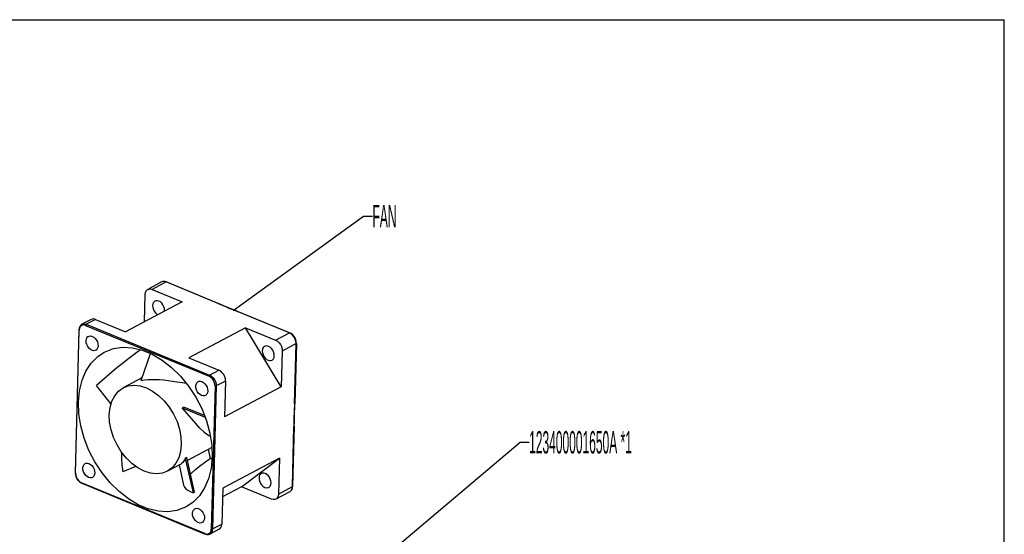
# Model space of a CAD drawing. Extents: x 0 to 1189, y 0 to 841.
# Tile 10 of 10: x 531 to 1189, y 497 to 841. Entities that reach past the tile are written whole.
import ezdxf

# ---------------------------------------------------------------- set-up
doc = ezdxf.new("R2010")
doc.units = 0
doc.header["$LTSCALE"] = 65.395
doc.layers.get('0').update_dxf_attribs({"linetype": 'CONTINUOUS'})
doc.styles.get("Standard").update_dxf_attribs({"font": 'txt', "width": 0.4})

msp = doc.modelspace()

# ---------------------------------------------------------------- linework, layer by layer
at = {"color": 7, "linetype": 'CONTINUOUS'}
for p, q in [((0, 841), (1189, 841)), ((1189, 0), (1189, 841)), ((625.56, 665.61), (616.28, 660.69)), ((628.51, 665.63), (619.22, 660.7)), ((628.51, 665.63), (627.32, 665.93)), ((663.3, 651.28), (628.51, 665.63)), ((628.72, 665.65), (663.51, 651.3)), ((619.22, 660.7), (639.28, 652.43)), ((639.28, 652.43), (601.37, 632.33)), ((614.03, 639.04), (614.5, 657.28)), ((627.49, 646.18), (627.54, 646.53)), ((711.03, 631.6), (676.23, 645.95)), ((676.45, 645.97), (711.24, 631.62)), ((578.36, 640.59), (572.17, 637.31)), ((581.31, 640.6), (575.12, 637.32)), ((581.31, 640.6), (601.37, 632.33)), ((570.26, 633.72), (567.78, 538.11)), ((568, 537.88), (570.47, 633.5)), ((570.65, 634.68), (570.47, 633.5)), ((574.72, 636.58), (657.24, 602.56)), ((575.12, 637.32), (657.64, 603.29)), ((681.69, 634.95), (643.77, 614.84)), ((705.57, 595.57), (681.69, 634.95)), ((681.69, 634.95), (701.74, 626.68)), ((701.74, 626.68), (711.03, 631.6)), ((712.21, 630.93), (711.03, 631.6)), ((706.19, 619.47), (705.57, 595.57)), ((715.47, 624.4), (706.19, 619.47)), ((714.43, 584.08), (715.47, 624.4)), ((715.61, 624.57), (714.57, 584.25)), ((611.83, 599.83), (618.05, 617.77)), ((643.77, 614.84), (663.83, 606.57)), ((657.64, 603.29), (663.83, 606.57)), ((612.4, 601.46), (599.86, 594.81)), ((668.28, 599.37), (662.09, 596.09)), ((668.28, 599.37), (667.66, 575.47)), ((591.72, 583.97), (582.05, 596.37)), ((661.24, 596.07), (658.76, 500.45)), ((662.09, 596.09), (659.61, 500.47)), ((705.57, 595.57), (667.66, 575.47)), ((640.28, 582.01), (639.31, 581.5)), ((639.31, 581.5), (654.54, 575.22)), ((654.12, 576.3), (640.28, 582.01)), ((714.33, 579.25), (714.57, 584.26)), ((714.57, 584.26), (714.57, 584.25)), ((712.99, 528.78), (714.04, 569.09)), ((714.18, 569.27), (713.14, 528.95)), ((714.06, 571.87), (714.04, 569.09)), ((659.08, 554.9), (642.75, 546.24)), ((656.67, 553.62), (658.05, 547.56)), ((642.3, 548.21), (641.33, 547.7)), ((641.33, 547.7), (646.58, 524.67)), ((647.55, 525.18), (642.3, 548.21)), ((657.86, 548.36), (658.23, 548.1)), ((659.19, 547.24), (657.95, 547.97)), ((658.23, 548.1), (659.22, 547.53)), ((704.33, 547.76), (666.42, 527.66)), ((678.93, 528.7), (704.33, 547.76)), ((704.33, 547.76), (703.71, 523.85)), ((608.3, 542.28), (599.61, 538.63)), ((638.75, 544.12), (629.38, 539.15)), ((637.19, 543.29), (640.25, 529.87)), ((571.14, 531.6), (572.16, 531.05)), ((654.52, 497.37), (572, 531.4)), ((572.16, 531.05), (654.67, 497.03)), ((666.42, 527.66), (665.8, 503.75)), ((678.93, 528.7), (666.27, 521.99)), ((698.99, 520.43), (678.93, 528.7)), ((703.71, 523.85), (712.99, 528.78)), ((712.98, 527.77), (713.14, 528.95)), ((646.58, 524.67), (647.55, 525.18)), ((711.22, 525.37), (701.94, 520.44)), ((711.22, 525.37), (711.55, 525.58)), ((659.61, 500.47), (665.8, 503.75)), ((664.03, 500.34), (657.84, 497.06))]:
    msp.add_line(p, q, dxfattribs=at)
at = {"color": 2, "linetype": 'CONTINUOUS'}
for p, q in [((673.47, 646.55), (760.54, 709.59)), ((760.54, 709.59), (766.54, 709.59)), ((712.61, 429.69), (865.27, 558.44)), ((865.27, 558.44), (871.27, 558.44))]:
    msp.add_line(p, q, dxfattribs=at)
at = {"color": 7, "linetype": 'CONTINUOUS'}
for points in [[(628.72, 665.65), (627.59, 665.96), (626.52, 665.94), (625.56, 665.61)], [(627.32, 665.93), (626.2, 665.86), (625.56, 665.61)], [(628.72, 665.65), (628.65, 665.66), (628.51, 665.63)], [(614.5, 657.28), (614.69, 658.6), (615.19, 659.69), (615.94, 660.48), (616.27, 660.69)], [(616.27, 660.69), (616.91, 660.94), (618.03, 661.01), (619.22, 660.7)], [(621.07, 652.83), (620.8, 652.66), (620.13, 651.96), (619.69, 651), (619.52, 649.84)], [(627.54, 646.53), (627.44, 647.8), (627.06, 649.09), (626.45, 650.31), (625.65, 651.38), (624.7, 652.24), (623.67, 652.83), (622.63, 653.1), (621.65, 653.05), (621.07, 652.83)], [(619.52, 649.84), (619.63, 648.58), (620, 647.29), (620.61, 646.07), (621.42, 645), (622.37, 644.13), (622.98, 643.79)], [(663.51, 651.3), (663.45, 651.32), (663.3, 651.28)], [(663.3, 651.28), (665.65, 650.27), (668.19, 649.14), (670.99, 647.98), (673.77, 646.92), (676.23, 645.95)], [(676.45, 645.97), (672.02, 647.69), (667.53, 649.55), (663.51, 651.3)], [(676.45, 645.97), (676.38, 645.98), (676.23, 645.95)], [(581.31, 640.6), (580.12, 640.91), (579, 640.83), (578.36, 640.59)], [(572.17, 637.31), (571.41, 636.74), (570.81, 635.92), (570.41, 634.9), (570.26, 633.72)], [(570.47, 633.5), (570.33, 633.59), (570.26, 633.7), (570.26, 633.72)], [(574.72, 636.58), (573.65, 636.86), (572.64, 636.79), (571.77, 636.39), (571.09, 635.67), (570.65, 634.68)], [(572.17, 637.31), (572.81, 637.55), (573.93, 637.63), (575.12, 637.32)], [(575.12, 637.32), (574.97, 637.2), (574.85, 637.02), (574.76, 636.8), (574.72, 636.58)], [(575.03, 626.25), (575.2, 627.4), (575.63, 628.36), (576.29, 629.06), (576.59, 629.24)], [(581.51, 619.96), (580.95, 619.75), (579.97, 619.68), (578.92, 619.95), (577.89, 620.54), (576.94, 621.4), (576.12, 622.48), (575.51, 623.71), (575.14, 624.99), (575.03, 626.25)], [(576.59, 629.24), (577.14, 629.45), (578.12, 629.52), (579.17, 629.25), (580.2, 628.66), (581.16, 627.8), (581.97, 626.72), (582.58, 625.49), (582.95, 624.2), (583.06, 622.95)], [(701.74, 626.68), (702.93, 626), (704.02, 625.02), (704.94, 623.78), (705.64, 622.39), (706.07, 620.92), (706.19, 619.47)], [(711.03, 631.6), (711.17, 631.64), (711.24, 631.62)], [(715.61, 624.57), (715.53, 625.79), (715.23, 627.02), (714.72, 628.22), (714.03, 629.33), (713.2, 630.29), (712.25, 631.07), (711.24, 631.62)], [(715.47, 624.4), (715.35, 625.84), (714.93, 627.31), (714.23, 628.71), (713.3, 629.94), (712.21, 630.93)], [(583.06, 622.95), (582.89, 621.8), (582.46, 620.84), (581.8, 620.14), (581.51, 619.96)], [(611.53, 620.26), (610.15, 619.28), (606.37, 616.48), (602.72, 613.71), (599.16, 610.94), (595.68, 608.14), (592.25, 605.31), (588.86, 602.42), (585.47, 599.45), (582.05, 596.37)], [(587.22, 618.66), (587.8, 618.96), (593.43, 621.05), (599.54, 621.93), (605.98, 621.57), (612.62, 620)], [(612.62, 620), (619.3, 617.25), (625.87, 613.37), (632.2, 608.46), (638.13, 602.62), (643.54, 595.98), (648.3, 588.7), (652.31, 580.93), (655.47, 572.84), (657.73, 564.63), (659.02, 556.47), (659.32, 548.55)], [(694.42, 622.58), (694.15, 622.41), (693.48, 621.71), (693.04, 620.75), (692.87, 619.6)], [(692.87, 619.6), (692.98, 618.33), (693.35, 617.04), (693.96, 615.82), (694.77, 614.75), (695.72, 613.89), (696.75, 613.3), (697.78, 613.03), (698.76, 613.08), (699.34, 613.3)], [(700.89, 616.29), (700.79, 617.55), (700.41, 618.84), (699.8, 620.06), (699, 621.13), (698.05, 622), (697.02, 622.58), (695.98, 622.86), (695, 622.8), (694.42, 622.58)], [(715.61, 624.57), (715.59, 624.49), (715.47, 624.4)], [(569.92, 585.41), (570.62, 592.92), (572.3, 599.86), (574.93, 606.06), (578.44, 611.38), (582.77, 615.72), (587.22, 618.66)], [(699.34, 613.3), (699.61, 613.47), (700.29, 614.17), (700.72, 615.13), (700.89, 616.29)], [(668.28, 599.37), (668.16, 600.81), (667.73, 602.28), (667.03, 603.68), (666.11, 604.91), (665.02, 605.9), (663.83, 606.57)], [(611.83, 599.83), (614.05, 600.17), (616.38, 600.39), (618.82, 600.49), (621.38, 600.47), (624.08, 600.33), (626.88, 600.1), (629.8, 599.77), (632.84, 599.36), (636.02, 598.88), (639.35, 598.35), (641.95, 597.93)], [(649.93, 598.99), (650.49, 599.2), (651.47, 599.27), (652.52, 599), (653.55, 598.41), (654.5, 597.55), (655.32, 596.47), (655.93, 595.24), (656.3, 593.96), (656.41, 592.7)], [(657.24, 602.56), (657.28, 602.77), (657.36, 602.99), (657.49, 603.17), (657.64, 603.29)], [(661.24, 596.07), (661.13, 597.37), (660.75, 598.69), (660.12, 599.95), (659.29, 601.06), (658.3, 601.95), (657.24, 602.56)], [(657.64, 603.29), (658.82, 602.62), (659.91, 601.63), (660.84, 600.4), (661.54, 599), (661.97, 597.53), (662.09, 596.09)], [(590.55, 576.9), (591.04, 581.6), (592.25, 585.84), (594.14, 589.52), (596.65, 592.51), (599.86, 594.81)], [(599.86, 594.81), (603.21, 596.09), (607.07, 596.58), (611.15, 596.17), (615.34, 594.87), (619.51, 592.72), (623.53, 589.79), (627.28, 586.17), (630.64, 581.96), (633.52, 577.3), (635.82, 572.33), (637.48, 567.19), (638.45, 562.05), (638.69, 557.05)], [(648.38, 596.01), (648.55, 597.15), (648.98, 598.11), (649.64, 598.81), (649.93, 598.99)], [(654.85, 589.71), (654.3, 589.5), (653.32, 589.43), (652.27, 589.7), (651.24, 590.29), (650.28, 591.15), (649.47, 592.24), (648.86, 593.46), (648.49, 594.75), (648.38, 596.01)], [(656.41, 592.7), (656.24, 591.55), (655.81, 590.6), (655.15, 589.9), (654.85, 589.71)], [(662.09, 596.09), (661.9, 596.02), (661.68, 596), (661.45, 596.02), (661.24, 596.07)], [(642.02, 515.29), (641.44, 514.99), (635.81, 512.91), (629.7, 512.03), (623.26, 512.38), (616.62, 513.95), (609.94, 516.71), (603.36, 520.59), (597.04, 525.5), (591.11, 531.34), (585.7, 537.98), (580.94, 545.26), (576.93, 553.03), (573.77, 561.11), (571.51, 569.33), (570.22, 577.49), (569.92, 585.41)], [(654.01, 565.18), (651.12, 567.9), (648.37, 570.92), (645.5, 574.29), (642.39, 577.97), (639.31, 581.5)], [(714.43, 584.08), (714.31, 581.28), (714.15, 578.19), (714.06, 574.94), (714.06, 571.87)], [(714.57, 584.25), (714.54, 584.17), (714.43, 584.08)], [(629.38, 539.15), (626.03, 537.86), (622.17, 537.38), (618.09, 537.79), (613.9, 539.09), (609.73, 541.24), (605.71, 544.17), (601.96, 547.79), (598.59, 551.99), (595.72, 556.66), (593.41, 561.63), (591.76, 566.77), (590.79, 571.91), (590.55, 576.9)], [(714.18, 569.27), (714.2, 574.04), (714.33, 579.25)], [(714.18, 569.27), (714.15, 569.19), (714.04, 569.09)], [(654.01, 565.18), (655.49, 564.03), (657.05, 563.03), (658.06, 562.53)], [(638.69, 557.05), (638.2, 552.36), (636.99, 548.11), (635.1, 544.44), (632.59, 541.45), (629.38, 539.15)], [(598.62, 551.96), (598.67, 547.89), (598.99, 543.38), (599.61, 538.63)], [(641.33, 547.7), (640.82, 546.59), (640.27, 545.66), (639.7, 544.92), (639.13, 544.37), (638.74, 544.11)], [(659.32, 548.55), (658.62, 541.03), (656.93, 534.1), (654.31, 527.9), (650.79, 522.57), (646.47, 518.24), (642.02, 515.29)], [(644.84, 537.06), (645.96, 538.31), (648.09, 540.29), (650.81, 542.51), (654.15, 544.96), (658.05, 547.56)], [(572.83, 541.26), (573, 542.41), (573.43, 543.36), (574.09, 544.06), (574.38, 544.24)], [(579.3, 534.97), (578.74, 534.75), (577.76, 534.69), (576.72, 534.96), (575.69, 535.54), (574.73, 536.41), (573.92, 537.49), (573.31, 538.71), (572.94, 540), (572.83, 541.26)], [(574.38, 544.24), (574.94, 544.46), (575.92, 544.52), (576.96, 544.25), (578, 543.67), (578.95, 542.8), (579.76, 541.72), (580.38, 540.5), (580.75, 539.21), (580.85, 537.95)], [(567.78, 538.11), (567.78, 538.08), (567.85, 537.97), (568, 537.88)], [(567.78, 538.11), (567.87, 536.89), (568.17, 535.65), (568.68, 534.45), (569.36, 533.35), (570.2, 532.38), (571.14, 531.6)], [(568, 537.88), (568.1, 536.59), (568.49, 535.27), (569.12, 534.01), (569.95, 532.89), (570.93, 532.01), (572, 531.4)], [(580.85, 537.95), (580.69, 536.8), (580.26, 535.85), (579.59, 535.15), (579.3, 534.97)], [(692.22, 537.59), (691.95, 537.42), (691.28, 536.72), (690.84, 535.76), (690.67, 534.6)], [(690.67, 534.6), (690.77, 533.34), (691.15, 532.05), (691.76, 530.83), (692.56, 529.75), (693.52, 528.89), (694.54, 528.31), (695.58, 528.03), (696.56, 528.09), (697.14, 528.31)], [(698.69, 531.29), (698.58, 532.56), (698.21, 533.84), (697.6, 535.07), (696.79, 536.14), (695.84, 537), (694.82, 537.59), (693.78, 537.86), (692.8, 537.81), (692.22, 537.59)], [(572, 531.4), (572.02, 531.21), (572.1, 531.09), (572.16, 531.05)], [(640.25, 529.87), (640.38, 529.43), (640.93, 528.33), (641.81, 527.31), (643.02, 526.36), (644.6, 525.48), (646.58, 524.67)], [(697.14, 528.31), (697.41, 528.48), (698.08, 529.18), (698.52, 530.14), (698.69, 531.29)], [(711.22, 525.37), (711.99, 525.94), (712.59, 526.75), (712.98, 527.77)], [(711.55, 525.58), (712.31, 526.37), (712.8, 527.47), (712.99, 528.78)], [(712.99, 528.78), (713.11, 528.87), (713.14, 528.95)], [(701.94, 520.45), (701.3, 520.2), (700.18, 520.12), (698.99, 520.43)], [(703.71, 523.85), (703.52, 522.54), (703.03, 521.45), (702.27, 520.65), (701.94, 520.45)], [(646.18, 511.01), (646.35, 512.16), (646.78, 513.11), (647.44, 513.81), (647.73, 514)], [(647.73, 514), (648.29, 514.21), (649.27, 514.28), (650.31, 514.01), (651.35, 513.42), (652.3, 512.56), (653.11, 511.48), (653.73, 510.25), (654.1, 508.96), (654.2, 507.7)], [(652.65, 504.72), (652.09, 504.51), (651.11, 504.44), (650.07, 504.71), (649.04, 505.3), (648.08, 506.16), (647.27, 507.24), (646.66, 508.47), (646.29, 509.75), (646.18, 511.01)], [(654.2, 507.7), (654.04, 506.56), (653.61, 505.6), (652.94, 504.9), (652.65, 504.72)], [(654.52, 497.37), (655.59, 497.1), (656.59, 497.16), (657.47, 497.57), (658.15, 498.29), (658.59, 499.28), (658.76, 500.45)], [(659.61, 500.47), (659.42, 499.16), (658.93, 498.07), (658.17, 497.27), (657.84, 497.06)], [(658.76, 500.45), (658.97, 500.4), (659.2, 500.38), (659.43, 500.41), (659.61, 500.47)], [(664.03, 500.34), (664.36, 500.55), (665.12, 501.35), (665.61, 502.44), (665.8, 503.75)], [(654.67, 497.03), (654.62, 497.06), (654.54, 497.19), (654.52, 497.37)], [(654.67, 497.03), (655.8, 496.72), (656.88, 496.74), (657.84, 497.06)]]:
    msp.add_lwpolyline(points, dxfattribs=at)
at = {"color": 2, "linetype": 'CONTINUOUS'}
msp.add_solid([(674.52, 647.66), (673.47, 646.55), (674.86, 647.2)], dxfattribs=at)

# ---------------------------------------------------------------- texts
at = {"color": 2, "linetype": 'CONTINUOUS', "width": 0.4}
for s, p in [('FAN', (766.54, 702.09)), ('123400001650A *1', (871.27, 550.94))]:
    msp.add_text(s, height=15, dxfattribs=at).set_placement(p)

doc.saveas('drawing.dxf')
